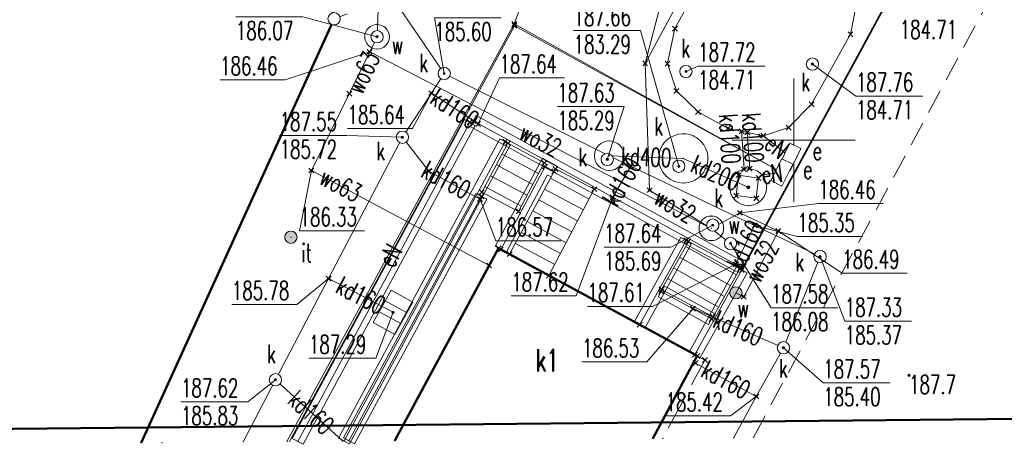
# Model space of a CAD drawing. Header units: metres. Extents: x 6498948 to 6499625, y 5676527 to 5676852.
# Tile 6 of 22: x 6499069 to 6499109, y 5676638 to 5676655. Entities that reach past the tile are written whole.
import ezdxf
from ezdxf import colors
from ezdxf.entities.mleader import LeaderData, LeaderLine
from ezdxf.enums import TextEntityAlignment as Align
from ezdxf.math import Vec2, Vec3

# ---------------------------------------------------------------- set-up
doc = ezdxf.new("R2010")
doc.units = ezdxf.units.M
for name, pattern in [('L_0_03', [1, 0.5, -0.5]), ('L_0_04', [1.5, 1, -0.5]), ('L_0_06', [2, 1.5, -0.5])]:
    doc.linetypes.add(name, pattern=pattern)
doc.layers.get('0').update_dxf_attribs({"linetype": 'CONTINUOUS', "lineweight": 18})
doc.layers.add('A-OPIS', color=3, linetype='CONTINUOUS', lineweight=20)
doc.layers.add('Z-WTÓRNIK', color=7, linetype='CONTINUOUS', lineweight=18, true_color=0x7f868a)
doc.styles.add('OPISY_1_100_1.5', font='arial.ttf', dxfattribs={"width": 0.8, "height": 0.15})
doc.styles.get("Standard").update_dxf_attribs({"font": 'simplex.shx'})
doc.linetypes.add('L_0_15_SHX', pattern='A,0,-0.375,-0.75,-0.75,-0.75,-0.75,-0.75,[1,Mroczeń dz. 705_4 dcp.shx,S=0.05,R=0,X=0,Y=0],-0.75,-0.75,-0.75,-0.75,-0.375', length=7.5)
doc.linetypes.add('L_0_29_SHX', pattern='A,0,-0.25,-0.5,-0.5,-0.5,-0.5,-0.5,-0.5,-0.5,-0.5,[2,Mroczeń dz. 705_4 dcp.shx,S=0.05,R=0,X=0,Y=0],-0.5,[3,Mroczeń dz. 705_4 dcp.shx,S=0.05,R=0,X=0,Y=0],-0.25', length=5)
doc.linetypes.add('L_0_BB_SHX', pattern='A,0,-0.2,[9,Mroczeń dz. 705_4 dcp.shx,S=0.05,R=0,X=0,Y=0],-0.2', length=0.4)

# ---------------------------------------------------------------- blocks, each defined once
blk = doc.blocks.new('L_0_29_1')
at = {"color": 0, "linetype": 'Continuous', "lineweight": 13, "flags": 128}
blk.add_lwpolyline([(0, -0.5), (0, 0.5)], dxfattribs=at)
blk = doc.blocks.new('L_0_29_2')
at = {"color": 0, "linetype": 'Continuous', "lineweight": 13, "flags": 128}
blk.add_lwpolyline([(0, 0.5), (0, -0.5)], dxfattribs=at)
blk = doc.blocks.new('L_0_BB_1')
at = {"color": 0, "linetype": 'Continuous', "lineweight": 13, "flags": 128}
blk.add_lwpolyline([(0, -0.5), (0, 0.5)], dxfattribs=at)
blk = doc.blocks.new('L_0_BB_2')
at = {"color": 0, "linetype": 'Continuous', "lineweight": 13, "flags": 128}
blk.add_lwpolyline([(0, 0.5), (0, -0.5)], dxfattribs=at)
blk = doc.blocks.new('GEPPGD_S')
at = {"color": 0, "linetype": 'Continuous', "lineweight": 18}
blk.add_wipeout([(0, -0.5), (0.25, -0.433), (0.433, -0.25), (0.5, 0), (0.433, 0.25), (0.25, 0.433), (0, 0.5), (-0.25, 0.433), (-0.433, 0.25), (-0.5, 0), (-0.433, -0.25), (-0.25, -0.433)], dxfattribs=at)
blk.add_circle((0, 0), 0.5, dxfattribs=at)
blk = doc.blocks.new('GSPPRB')
at = {"color": 0, "linetype": 'Continuous', "lineweight": 13, "flags": 128}
for points in [[(-0.2, 0.2), (0.2, -0.2)], [(0.2, 0.2), (-0.2, -0.2)]]:
    blk.add_lwpolyline(points, dxfattribs=at)
blk = doc.blocks.new('GSPTZI')
at = {"linetype": 'Continuous', "lineweight": 13}
blk.add_hatch(color=0, dxfattribs=at).paths.add_polyline_path([(0, -0.5, 1), (0, 0.5, 1)])
at = {"color": 0, "linetype": 'Continuous', "lineweight": 13}
blk.add_circle((0, 0), 0.5, dxfattribs=at)
blk = doc.blocks.new('GSPWPN')
at = {"linetype": 'Continuous', "lineweight": 13}
blk.add_hatch(color=0, dxfattribs=at).paths.add_polyline_path([(0, -0.091, 1), (0, 0.091, 1)])
at = {"color": 0, "linetype": 'Continuous', "lineweight": 13}
blk.add_circle((0, 0), 0.0906, dxfattribs=at)
blk = doc.blocks.new('GUPESE')
at = {"color": 0, "linetype": 'Continuous', "lineweight": 18}
blk.add_wipeout([(-1, 0.5), (1, 0.5), (1, -0.5), (-1, -0.5)], dxfattribs=at)
at = {"color": 0, "linetype": 'Continuous', "lineweight": 18, "flags": 128}
blk.add_lwpolyline([(-1, 0.5), (1, 0.5), (1, -0.5), (-1, -0.5), (-1, 0.5)], close=True, dxfattribs=at)
blk = doc.blocks.new('GUPIKP_W')
at = {"color": 0, "linetype": 'Continuous', "lineweight": 18}
blk.add_wipeout([(0, -0.5), (0.25, -0.433), (0.433, -0.25), (0.5, 0), (0.433, 0.25), (0.25, 0.433), (0, 0.5), (-0.25, 0.433), (-0.433, 0.25), (-0.5, 0), (-0.433, -0.25), (-0.25, -0.433)], dxfattribs=at)
blk.add_circle((0, 0), 0.5, dxfattribs=at)
blk = doc.blocks.new('GUPIWZ_O')
at = {"color": 0, "linetype": 'Continuous', "lineweight": 18}
blk.add_wipeout([(0, -0.5), (0.25, -0.433), (0.433, -0.25), (0.5, 0), (0.433, 0.25), (0.25, 0.433), (0, 0.5), (-0.25, 0.433), (-0.433, 0.25), (-0.5, 0), (-0.433, -0.25), (-0.25, -0.433)], dxfattribs=at)
blk.add_circle((0, 0), 0.5, dxfattribs=at)
blk = doc.blocks.new('GUPKKS')
at = {"color": 0, "linetype": 'Continuous', "lineweight": 13, "flags": 128}
for points in [[(-1.5, 1), (1.5, 1), (1.5, -1), (-1.5, -1), (-1.5, 1)], [(-0.5, 0.9), (-0.5, -1)], [(0.5, 1), (0.5, -1)]]:
    blk.add_lwpolyline(points, dxfattribs=at)
blk = doc.blocks.new('GUPKSD')
at = {"color": 0, "linetype": 'Continuous', "lineweight": 18}
blk.add_wipeout([(0, -0.5), (0.25, -0.433), (0.433, -0.25), (0.5, 0), (0.433, 0.25), (0.25, 0.433), (0, 0.5), (-0.25, 0.433), (-0.433, 0.25), (-0.5, 0), (-0.433, -0.25), (-0.25, -0.433)], dxfattribs=at)
blk.add_circle((0, 0), 0.5, dxfattribs=at)
blk = doc.blocks.new('GUPPRZ_K')
at = {"linetype": 'Continuous', "lineweight": 13}
blk.add_hatch(color=0, dxfattribs=at).paths.add_polyline_path([(0, -0.091, 1), (0, 0.091, 1)])
at = {"color": 0, "linetype": 'Continuous', "lineweight": 13}
blk.add_circle((0, 0), 0.0906, dxfattribs=at)
blk = doc.blocks.new('GUPPRZ')
at = {"linetype": 'Continuous', "lineweight": 13}
blk.add_hatch(color=0, dxfattribs=at).paths.add_polyline_path([(0, -0.124, 1), (0, 0.124, 1)])
at = {"color": 0, "linetype": 'Continuous', "lineweight": 13}
blk.add_circle((0, 0), 0.124, dxfattribs=at)
blk = doc.blocks.new('GUPPRZ_W')
at = {"linetype": 'Continuous', "lineweight": 13}
blk.add_hatch(color=0, dxfattribs=at).paths.add_polyline_path([(0, -0.091, 1), (0, 0.091, 1)])
at = {"color": 0, "linetype": 'Continuous', "lineweight": 13}
blk.add_circle((0, 0), 0.0906, dxfattribs=at)
blk = doc.blocks.new('GUPPRZ_E')
at = {"linetype": 'Continuous', "lineweight": 13}
blk.add_hatch(color=0, dxfattribs=at).paths.add_polyline_path([(0, -0.091, 1), (0, 0.091, 1)])
at = {"color": 0, "linetype": 'Continuous', "lineweight": 13}
blk.add_circle((0, 0), 0.0906, dxfattribs=at)
blk = doc.blocks.new('GUPWUT')
at = {"linetype": 'Continuous', "lineweight": 13}
blk.add_hatch(color=0, dxfattribs=at).paths.add_polyline_path([(0, -0.5, 1), (0, 0.5, 1)])
at = {"color": 0, "linetype": 'Continuous', "lineweight": 13}
blk.add_circle((0, 0), 0.5, dxfattribs=at)

msp = doc.modelspace()

# ---------------------------------------------------------------- linework, layer by layer
at = {"layer": 'Z-WTÓRNIK', "linetype": 'L_0_15_SHX', "lineweight": 35}
msp.add_line((6499097.89, 5676644.73), (6499109.2, 5676665.61), dxfattribs=at)
at = {"layer": 'Z-WTÓRNIK', "linetype": 'CONTINUOUS', "lineweight": 35}
msp.add_line((6499097.89, 5676644.73), (6499109.2, 5676665.61), dxfattribs=at)
at = {"layer": 'Z-WTÓRNIK', "linetype": 'CONTINUOUS', "lineweight": 18}
for p, q in [((6499081.312, 5676654.933), (6499073.468, 5676637.714)), ((6499087.09, 5676650.999), (6499097.97, 5676645.059)), ((6499079.614, 5676637.887), (6499086.61, 5676650.839)), ((6499080.054, 5676637.649), (6499087.05, 5676650.601)), ((6499086.85, 5676650.561), (6499097.73, 5676644.621)), ((6499081.497, 5676637.903), (6499088.05, 5676650.059)), ((6499081.937, 5676637.665), (6499088.49, 5676649.821)), ((6499087.869, 5676645.678), (6499089.788, 5676649.269)), ((6499089.788, 5676649.269), (6499090.379, 5676648.95)), ((6499088.311, 5676645.442), (6499089.992, 5676648.591)), ((6499089.992, 5676648.591), (6499090.141, 5676648.51)), ((6499081.698, 5676637.905), (6499087.08, 5676647.839)), ((6499082.138, 5676637.667), (6499087.52, 5676647.601)), ((6499093.521, 5676642.631), (6499095.411, 5676646.051)), ((6499093.959, 5676642.389), (6499095.849, 5676645.809)), ((6499097.671, 5676644.851), (6499095.761, 5676641.411)), ((6499098.109, 5676644.609), (6499096.199, 5676641.169)), ((6499094.73, 5676644.079), (6499096.78, 5676642.959)), ((6499094.49, 5676643.641), (6499096.54, 5676642.521))]:
    msp.add_line(p, q, dxfattribs=at)
at = {"layer": 'Z-WTÓRNIK', "linetype": 'L_0_29_SHX', "lineweight": 18}
for p, q in [((6499079.834, 5676637.768), (6499086.83, 5676650.72)), ((6499081.717, 5676637.784), (6499088.27, 5676649.94)), ((6499088.09, 5676645.56), (6499089.89, 5676648.93)), ((6499089.89, 5676648.93), (6499090.26, 5676648.73)), ((6499093.74, 5676642.51), (6499095.63, 5676645.93)), ((6499097.89, 5676644.73), (6499095.98, 5676641.29))]:
    msp.add_line(p, q, dxfattribs=at)
at = {"layer": 'Z-WTÓRNIK', "linetype": 'L_0_BB_SHX', "lineweight": 18}
for p, q in [((6499086.97, 5676650.78), (6499097.85, 5676644.84)), ((6499081.918, 5676637.786), (6499087.3, 5676647.72)), ((6499094.61, 5676643.86), (6499096.66, 5676642.74))]:
    msp.add_line(p, q, dxfattribs=at)
at = {"layer": 'Z-WTÓRNIK', "lineweight": 50, "flags": 128}
msp.add_lwpolyline([(6499191.093, 5676639.489), (6499042.336, 5676638.026), (6499044.494, 5676747.046), (6499192.457, 5676745.137)], close=True, dxfattribs=at)
at = {"layer": 'Z-WTÓRNIK', "linetype": 'L_0_06', "lineweight": 18, "flags": 128}
for points in [[(6499073.468, 5676637.714), (6499081.312, 5676654.933), (6499083.94, 5676655.916), (6499144.344, 5676678.566), (6499145.543, 5676683.881), (6499145.885, 5676685.412), (6499148.303, 5676696.158), (6499125.955, 5676708.136), (6499091.454, 5676695.218), (6499074.42, 5676688.596), (6499043.749, 5676678.409), (6499049.886, 5676646.161)], [(6499094.271, 5676637.891), (6499096.08, 5676641.24)], [(6499096.08, 5676641.24), (6499096.39, 5676641.07), (6499094.681, 5676637.895)]]:
    msp.add_lwpolyline(points, dxfattribs=at)
at = {"layer": 'Z-WTÓRNIK', "linetype": 'L_0_03', "lineweight": 18, "flags": 128}
for points in [[(6499073.468, 5676637.714), (6499081.312, 5676654.933), (6499083.94, 5676655.916), (6499144.344, 5676678.566), (6499145.543, 5676683.881), (6499145.885, 5676685.412), (6499148.303, 5676696.158), (6499125.955, 5676708.136), (6499091.454, 5676695.218), (6499074.42, 5676688.596), (6499043.749, 5676678.409), (6499049.886, 5676646.161)], [(6499073.468, 5676637.714), (6499081.312, 5676654.933), (6499083.94, 5676655.916), (6499144.344, 5676678.566), (6499132.95, 5676656.74), (6499164.758, 5676638.732)]]:
    msp.add_lwpolyline(points, dxfattribs=at)
at = {"layer": 'Z-WTÓRNIK', "linetype": 'Continuous', "lineweight": 50, "flags": 128}
for points in [[(6499054.877, 5676672.096), (6499053.224, 5676678.017), (6499074.967, 5676685.105), (6499081.312, 5676654.933), (6499073.468, 5676637.714)], [(6499083.783, 5676637.802), (6499088, 5676645.61), (6499096.08, 5676641.24), (6499094.274, 5676637.891)]]:
    msp.add_lwpolyline(points, dxfattribs=at)
at = {"layer": 'Z-WTÓRNIK', "linetype": 'L_0_04', "lineweight": 18, "flags": 128}
msp.add_lwpolyline([(6499098.363, 5676637.926), (6499112.19, 5676663.57), (6499155.624, 5676638.546)], dxfattribs=at)
at = {"layer": 'Z-WTÓRNIK', "linetype": 'Continuous', "lineweight": 18, "flags": 128}
for points in [[(6499096.65, 5676646.42), (6499094.14, 5676647.97), (6499093.96, 5676653.12), (6499097.6, 5676659.87), (6499100.29, 5676658.61), (6499100.14, 5676658.36)], [(6499081.32, 5676659.27), (6499085.79, 5676652.71)], [(6499083.22, 5676658.94), (6499083.2, 5676657.94), (6499083.06, 5676654.2)], [(6499091.579, 5676655.542), (6499088.94, 5676655.542), (6499088.64, 5676654.72)], [(6499091.97, 5676655.612), (6499094.609, 5676655.612), (6499093.96, 5676653.12)], [(6499079.393, 5676637.764), (6499088.64, 5676654.72), (6499099.52, 5676648.69)], [(6499099.52, 5676648.69), (6499088.65, 5676654.65), (6499079.506, 5676637.765)], [(6499083.06, 5676654.2), (6499082.76, 5676653.59)], [(6499076.68, 5676652.452), (6499079.319, 5676652.452), (6499082.76, 5676653.59)], [(6499082.76, 5676653.59), (6499080.39, 5676648.77), (6499087.62, 5676644.91)], [(6499082.76, 5676653.59), (6499096.65, 5676646.42)], [(6499092.5, 5676649.37), (6499085.79, 5676652.71), (6499085.27, 5676651.91), (6499084.09, 5676650.12), (6499081.09, 5676644.38), (6499078.93, 5676640.27), (6499077.617, 5676637.749)], [(6499090.679, 5676652.532), (6499088.04, 5676652.532), (6499087.17, 5676650.66)], [(6499100, 5676647.5), (6499100, 5676652.5)], [(6499087.17, 5676650.66), (6499085.27, 5676651.91)], [(6499097.88, 5676650.36), (6499097.98, 5676648.82)], [(6499098.11, 5676650.32), (6499098.21, 5676648.84)], [(6499098.77, 5676650.18), (6499099.85, 5676649.32)], [(6499084.09, 5676650.12), (6499085.16, 5676648.74), (6499087.25, 5676647.61)], [(6499097.5, 5676650), (6499102.5, 5676650)], [(6499089.63, 5676648.648), (6499088.145, 5676649.439)], [(6499097.562, 5676637.919), (6499098.48, 5676639.59), (6499099.58, 5676641.57), (6499101.07, 5676645.27), (6499098.41, 5676646.54), (6499093.38, 5676648.95), (6499092.5, 5676649.37)], [(6499092.5, 5676649.37), (6499095.51, 5676649.26)], [(6499089.394, 5676648.207), (6499087.91, 5676648.997)], [(6499092.64, 5676647.68), (6499093.38, 5676648.95)], [(6499095.51, 5676649.26), (6499098.15, 5676648.09)], [(6499082.549, 5676646.322), (6499079.91, 5676646.322), (6499080.39, 5676648.77)], [(6499089.159, 5676647.765), (6499087.675, 5676648.556)], [(6499099.52, 5676648.69), (6499098.71, 5676648.59)], [(6499090.107, 5676648.453), (6499091.679, 5676647.608)], [(6499088.924, 5676647.324), (6499087.44, 5676648.115)], [(6499089.87, 5676648.012), (6499091.447, 5676647.165)], [(6499090.528, 5676645.911), (6499087.889, 5676645.911), (6499087.25, 5676647.61)], [(6499088.517, 5676643.679), (6499091.156, 5676643.679), (6499092.64, 5676647.68)], [(6499089.634, 5676647.572), (6499091.215, 5676646.722)], [(6499103.641, 5676647.431), (6499101.002, 5676647.431), (6499097.81, 5676647.05)], [(6499089.397, 5676647.132), (6499090.983, 5676646.279)], [(6499097.65, 5676643.8), (6499097.97, 5676643.64), (6499099.38, 5676646.31), (6499097.81, 5676647.05), (6499096.65, 5676646.42)], [(6499089.16, 5676646.691), (6499090.751, 5676645.836)], [(6499088.923, 5676646.251), (6499090.518, 5676645.393)], [(6499096.65, 5676646.42), (6499097.43, 5676645.81)], [(6499097.65, 5676644.96), (6499098.41, 5676646.54)], [(6499102.792, 5676646.087), (6499100.153, 5676646.087), (6499098.41, 5676646.54)], [(6499088.687, 5676645.81), (6499090.286, 5676644.951)], [(6499088.45, 5676645.37), (6499090.054, 5676644.508)], [(6499095.606, 5676645.686), (6499097.672, 5676644.531)], [(6499091.617, 5676643.25), (6499094.256, 5676643.25), (6499097.65, 5676644.96)], [(6499095.362, 5676645.249), (6499097.429, 5676644.094)], [(6499095.118, 5676644.813), (6499097.186, 5676643.657)], [(6499077.157, 5676643.331), (6499079.796, 5676643.331), (6499081.09, 5676644.38)], [(6499083.71, 5676643.01), (6499081.09, 5676644.38)], [(6499094.874, 5676644.376), (6499096.943, 5676643.22)], [(6499080.29, 5676641.142), (6499083.01, 5676641.142), (6499083.71, 5676643.01)], [(6499091.39, 5676640.995), (6499094.029, 5676640.995), (6499095.91, 5676643.16)], [(6499095.91, 5676643.16), (6499099.58, 5676641.57)], [(6499096.01, 5676640.95), (6499098.48, 5676639.59)], [(6499078.93, 5676640.27), (6499081.651, 5676637.784)], [(6499094.79, 5676638.802), (6499097.429, 5676638.802), (6499098.48, 5676639.59)]]:
    msp.add_lwpolyline(points, dxfattribs=at)
for points in [[(6499095.17, 5676654.53), (6499096.74, 5676657.38), (6499097.69, 5676658.34), (6499099.02, 5676658.66), (6499100.14, 5676658.36), (6499101.33, 5676657.7), (6499102.19, 5676656.9), (6499102.6, 5676655.76), (6499102.31, 5676654.3), (6499100.73, 5676651.46), (6499099.79, 5676650.51), (6499098.77, 5676650.18), (6499097.33, 5676650.48), (6499096.11, 5676651.15), (6499095.23, 5676652), (6499094.87, 5676653.11)], [(6499088.45, 5676645.37), (6499090.31, 5676648.83), (6499091.89, 5676648.01), (6499090.05, 5676644.5)], [(6499097.66, 5676647.75), (6499097.76, 5676648.58), (6499098.57, 5676648.46), (6499098.48, 5676647.64)]]:
    msp.add_lwpolyline(points, close=True, dxfattribs=at)
for points in [[(6499083.06, 5676653.7, -1), (6499083.06, 5676654.7, -0.414214), (6499083.56, 5676654.2, -0.414214)], [(6499095.51, 5676648.26, -1), (6499095.51, 5676650.26, -0.414214), (6499096.51, 5676649.26, -0.414214)], [(6499092.5, 5676648.77, -1), (6499092.5, 5676649.97, -0.414214), (6499093.1, 5676649.37, -0.414214)], [(6499098.15, 5676647.34, -1), (6499098.15, 5676648.84, -0.414214), (6499098.9, 5676648.09, -0.414214)], [(6499096.65, 5676645.92, -1), (6499096.65, 5676646.92, -0.414214), (6499097.15, 5676646.42, -0.414214)]]:
    msp.add_lwpolyline(points, format="xyb", close=True, dxfattribs=at)
at = {"layer": 'Z-WTÓRNIK', "linetype": 'Continuous', "lineweight": 13, "flags": 128}
for points in [[(6499100, 5676647.5), (6499100, 5676652.5)], [(6499097.5, 5676650), (6499102.5, 5676650)]]:
    msp.add_lwpolyline(points, dxfattribs=at)
for points in [[(6499088.38, 5676649.88), (6499089.86, 5676649.08), (6499088.81, 5676647.11), (6499087.32, 5676647.89)], [(6499094.63, 5676643.94), (6499095.72, 5676645.89), (6499097.81, 5676644.78), (6499096.72, 5676642.82)]]:
    msp.add_lwpolyline(points, close=True, dxfattribs=at)
at = {"layer": 'Z-WTÓRNIK'}
for p in [(6499083.06, 5676654.7), (6499088.64, 5676654.72), (6499088.64, 5676654.72), (6499088.65, 5676654.65), (6499083.06, 5676654.2), (6499083.56, 5676654.2), (6499095.17, 5676654.53), (6499102.31, 5676654.3), (6499082.76, 5676653.59), (6499082.76, 5676653.59), (6499083.06, 5676653.7), (6499083.06, 5676653.7), (6499093.96, 5676653.12), (6499093.96, 5676653.12), (6499094.87, 5676653.11), (6499100.76, 5676653.09), (6499085.79, 5676652.71), (6499095.62, 5676652.79), (6499081.93, 5676651.89), (6499085.27, 5676651.91), (6499085.27, 5676651.91), (6499095.23, 5676652), (6499100.73, 5676651.46), (6499096.11, 5676651.15), (6499086.83, 5676650.72), (6499086.97, 5676650.78), (6499087.17, 5676650.66), (6499087.17, 5676650.66), (6499095.51, 5676650.26), (6499097.33, 5676650.48), (6499097.88, 5676650.36), (6499098.11, 5676650.32), (6499098.77, 5676650.18), (6499099.79, 5676650.51), (6499084.09, 5676650.12), (6499088.27, 5676649.94), (6499088.38, 5676649.88), (6499092.5, 5676649.97), (6499093.1, 5676649.37), (6499089.86, 5676649.08), (6499092.42, 5676649.22), (6499093.38, 5676648.95), (6499093.38, 5676648.95), (6499096.51, 5676649.26), (6499099.85, 5676649.32), (6499080.39, 5676648.77), (6499080.39, 5676648.77), (6499085.16, 5676648.74), (6499089.89, 5676648.93), (6499090.26, 5676648.73), (6499090.31, 5676648.83), (6499095.33, 5676648.94), (6499097.76, 5676648.58), (6499097.98, 5676648.82), (6499098.15, 5676648.84), (6499098.21, 5676648.84), (6499098.71, 5676648.59), (6499095.51, 5676648.26), (6499095.51, 5676648.26), (6499098.57, 5676648.46), (6499087.32, 5676647.89), (6499091.89, 5676648.01), (6499094.14, 5676647.97), (6499094.14, 5676647.97), (6499097.66, 5676647.75), (6499098.15, 5676648.09), (6499098.15, 5676648.09), (6499087.25, 5676647.61), (6499087.25, 5676647.61), (6499087.3, 5676647.72), (6499092.64, 5676647.68), (6499092.64, 5676647.68), (6499098.48, 5676647.64), (6499088.81, 5676647.11), (6499097.81, 5676647.05), (6499097.81, 5676647.05), (6499098.15, 5676647.34), (6499098.15, 5676647.34), (6499096.71, 5676646.55), (6499098.41, 5676646.54), (6499098.41, 5676646.54), (6499099.38, 5676646.31), (6499099.38, 5676646.31), (6499079.56, 5676646.06), (6499095.63, 5676645.93), (6499095.72, 5676645.89), (6499096.65, 5676645.92), (6499096.65, 5676645.92), (6499097.43, 5676645.81), (6499088, 5676645.61), (6499088.09, 5676645.56), (6499088.45, 5676645.37), (6499097.65, 5676644.96), (6499097.65, 5676644.96), (6499101.07, 5676645.27), (6499087.62, 5676644.91), (6499097.81, 5676644.78), (6499097.85, 5676644.84), (6499097.89, 5676644.73), (6499081.09, 5676644.38), (6499081.09, 5676644.38), (6499090.05, 5676644.5), (6499094.61, 5676643.86), (6499094.63, 5676643.94), (6499097.65, 5676643.8), (6499097.97, 5676643.64), (6499097.97, 5676643.64), (6499083.71, 5676643.01), (6499083.71, 5676643.01), (6499095.91, 5676643.16), (6499095.91, 5676643.16), (6499096.66, 5676642.74), (6499096.72, 5676642.82), (6499093.74, 5676642.51), (6499099.58, 5676641.57), (6499095.98, 5676641.29), (6499096.01, 5676640.95), (6499096.08, 5676641.24), (6499096.39, 5676641.07), (6499078.93, 5676640.27), (6499104.69, 5676640.45), (6499098.48, 5676639.59), (6499098.48, 5676639.59), (6499077.617, 5676637.749), (6499079.393, 5676637.764), (6499079.506, 5676637.765), (6499079.834, 5676637.768), (6499081.651, 5676637.784), (6499081.717, 5676637.784), (6499081.918, 5676637.786), (6499083.783, 5676637.802), (6499094.271, 5676637.891), (6499094.274, 5676637.891), (6499094.681, 5676637.895), (6499097.562, 5676637.919), (6499098.363, 5676637.926), (6499073.468, 5676637.714), (6499073.468, 5676637.714), (6499074.315, 5676637.721)]:
    msp.add_point(p, dxfattribs=at)

# ---------------------------------------------------------------- block references
at = {"layer": 'Z-WTÓRNIK', "linetype": 'Continuous', "xscale": 0.5, "yscale": 0.5, "zscale": 0.5}
for name, p in [('GSPPRB', (6499088.64, 5676654.72)), ('GSPPRB', (6499088.65, 5676654.65)), ('GUPPRZ_E', (6499088.64, 5676654.72)), ('GSPPRB', (6499095.17, 5676654.53)), ('GSPPRB', (6499102.31, 5676654.3)), ('GSPPRB', (6499082.76, 5676653.59)), ('GUPPRZ_W', (6499082.76, 5676653.59)), ('GSPPRB', (6499093.96, 5676653.12)), ('GUPPRZ_W', (6499093.96, 5676653.12)), ('GSPPRB', (6499094.87, 5676653.11)), ('GSPPRB', (6499081.93, 5676651.89)), ('GSPPRB', (6499085.27, 5676651.91)), ('GUPPRZ_K', (6499085.27, 5676651.91)), ('GSPPRB', (6499095.23, 5676652)), ('GSPPRB', (6499100.73, 5676651.46)), ('GSPPRB', (6499096.11, 5676651.15)), ('GSPPRB', (6499086.83, 5676650.72)), ('GSPPRB', (6499086.97, 5676650.78)), ('GSPPRB', (6499087.17, 5676650.66)), ('GUPPRZ_K', (6499087.17, 5676650.66)), ('GSPPRB', (6499097.33, 5676650.48)), ('GSPPRB', (6499099.79, 5676650.51)), ('GSPPRB', (6499097.88, 5676650.36)), ('GSPPRB', (6499098.11, 5676650.32)), ('GSPPRB', (6499098.77, 5676650.18)), ('GSPPRB', (6499088.27, 5676649.94)), ('GSPPRB', (6499088.38, 5676649.88)), ('GSPPRB', (6499089.86, 5676649.08)), ('GSPPRB', (6499089.89, 5676648.93)), ('GSPPRB', (6499093.38, 5676648.95)), ('GUPPRZ_K', (6499093.38, 5676648.95)), ('GSPPRB', (6499080.39, 5676648.77)), ('GUPPRZ_W', (6499080.39, 5676648.77)), ('GSPPRB', (6499085.16, 5676648.74)), ('GSPPRB', (6499090.26, 5676648.73)), ('GSPPRB', (6499090.31, 5676648.83)), ('GSPPRB', (6499097.76, 5676648.58)), ('GSPPRB', (6499097.98, 5676648.82)), ('GSPPRB', (6499098.21, 5676648.84)), ('GSPPRB', (6499098.57, 5676648.46)), ('GSPPRB', (6499098.71, 5676648.59)), ('GUPPRZ', (6499098.15, 5676648.09)), ('GSPPRB', (6499087.3, 5676647.72)), ('GSPPRB', (6499087.32, 5676647.89)), ('GSPPRB', (6499091.89, 5676648.01)), ('GSPPRB', (6499092.64, 5676647.68)), ('GSPPRB', (6499094.14, 5676647.97)), ('GUPPRZ_W', (6499094.14, 5676647.97)), ('GSPPRB', (6499097.66, 5676647.75)), ('GSPPRB', (6499087.25, 5676647.61)), ('GUPPRZ_K', (6499087.25, 5676647.61)), ('GUPPRZ_K', (6499092.64, 5676647.68)), ('GSPPRB', (6499098.48, 5676647.64)), ('GSPPRB', (6499088.81, 5676647.11)), ('GSPPRB', (6499097.81, 5676647.05)), ('GUPPRZ_W', (6499097.81, 5676647.05)), ('GSPPRB', (6499098.41, 5676646.54)), ('GUPPRZ_K', (6499098.41, 5676646.54)), ('GSPTZI', (6499079.56, 5676646.06)), ('GSPPRB', (6499099.38, 5676646.31)), ('GUPPRZ_W', (6499099.38, 5676646.31)), ('GSPPRB', (6499095.63, 5676645.93)), ('GSPPRB', (6499095.72, 5676645.89)), ('GSPPRB', (6499088, 5676645.61)), ('GSPPRB', (6499088.09, 5676645.56)), ('GSPPRB', (6499088.45, 5676645.37)), ('GSPPRB', (6499087.62, 5676644.91)), ('GSPPRB', (6499097.65, 5676644.96)), ('GUPPRZ_K', (6499097.65, 5676644.96)), ('GSPPRB', (6499090.05, 5676644.5)), ('GSPPRB', (6499097.81, 5676644.78)), ('GSPPRB', (6499097.85, 5676644.84)), ('GSPPRB', (6499097.89, 5676644.73)), ('GSPPRB', (6499081.09, 5676644.38)), ('GUPPRZ_K', (6499081.09, 5676644.38)), ('GSPPRB', (6499094.61, 5676643.86)), ('GSPPRB', (6499094.63, 5676643.94)), ('GUPWUT', (6499097.65, 5676643.8)), ('GSPPRB', (6499097.97, 5676643.64)), ('GUPPRZ_W', (6499097.97, 5676643.64)), ('GUPPRZ_K', (6499083.71, 5676643.01)), ('GSPPRB', (6499095.91, 5676643.16)), ('GUPPRZ_K', (6499095.91, 5676643.16)), ('GSPPRB', (6499093.74, 5676642.51)), ('GSPPRB', (6499096.66, 5676642.74)), ('GSPPRB', (6499096.72, 5676642.82)), ('GSPPRB', (6499095.98, 5676641.29)), ('GSPPRB', (6499096.01, 5676640.95)), ('GSPPRB', (6499096.08, 5676641.24)), ('GSPPRB', (6499096.39, 5676641.07)), ('GSPWPN', (6499104.69, 5676640.45)), ('GSPPRB', (6499098.48, 5676639.59)), ('GUPPRZ_K', (6499098.48, 5676639.59))]:
    msp.add_blockref(name, p, dxfattribs=at)
for name, p, rotation in [('L_0_BB_1', (6499086.97, 5676650.78), 331.37), ('L_0_29_2', (6499086.83, 5676650.72), 241.62), ('L_0_29_2', (6499088.27, 5676649.94), 241.67), ('L_0_29_2', (6499090.26, 5676648.73), 151.61), ('L_0_BB_2', (6499087.3, 5676647.72), 241.55), ('L_0_29_2', (6499095.63, 5676645.93), 241.07), ('L_0_29_1', (6499088.09, 5676645.56), 61.89000000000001), ('L_0_BB_2', (6499097.85, 5676644.84), 151.37), ('L_0_29_1', (6499097.89, 5676644.73), 240.96), ('GUPKKS', (6499083.71, 5676643.01), 240.86), ('L_0_BB_1', (6499094.61, 5676643.86), 331.35), ('L_0_BB_2', (6499096.66, 5676642.74), 151.35), ('L_0_29_1', (6499093.74, 5676642.51), 61.07000000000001), ('L_0_29_2', (6499095.98, 5676641.29), 60.96), ('L_0_29_1', (6499079.834, 5676637.768), 61.62), ('L_0_29_1', (6499081.717, 5676637.784), 61.67), ('L_0_BB_1', (6499081.918, 5676637.786), 61.55)]:
    msp.add_blockref(name, p, dxfattribs=dict(at, rotation=rotation))

# ---------------------------------------------------------------- texts
at = {"layer": 'Z-WTÓRNIK', "lineweight": 15, "width": 0.66}
for s, p in [('187.66', (6499091.05, 5676655.39)), ('186.07', (6499077.32, 5676654.825)), ('185.60', (6499085.39, 5676654.785)), ('184.71', (6499104.31, 5676654.865)), ('183.29', (6499091.05, 5676654.265)), ('187.72', (6499096.116, 5676653.949)), ('186.46', (6499076.68, 5676653.39)), ('187.64', (6499088.04, 5676653.47)), ('184.71', (6499096.116, 5676652.824)), ('187.76', (6499102.53, 5676652.73)), ('187.63', (6499090.39, 5676652.3)), ('185.64', (6499081.86, 5676651.41)), ('184.71', (6499102.53, 5676651.605)), ('187.55', (6499079.1, 5676651.13)), ('185.29', (6499090.39, 5676651.175)), ('185.72', (6499079.1, 5676650.005)), ('k', (6499083.028, 5676649.936)), ('186.46', (6499101.002, 5676648.368)), ('186.33', (6499079.91, 5676647.26)), ('185.35', (6499100.153, 5676647.024)), ('186.57', (6499087.889, 5676646.848)), ('187.64', (6499092.29, 5676646.59)), ('185.69', (6499092.29, 5676645.465)), ('186.49', (6499101.971, 5676645.538)), ('187.62', (6499088.517, 5676644.617)), ('185.78', (6499077.157, 5676644.269)), ('187.61', (6499091.617, 5676644.188)), ('187.58', (6499099.08, 5676644.13)), ('187.33', (6499102.074, 5676643.587)), ('186.08', (6499099.08, 5676643.005)), ('185.37', (6499102.074, 5676642.462)), ('k', (6499078.59, 5676641.69)), ('187.29', (6499080.29, 5676642.08)), ('186.53', (6499091.39, 5676641.932)), ('187.57', (6499101.2, 5676641.08)), ('187.62', (6499075.087, 5676640.312)), ('185.42', (6499094.79, 5676639.74)), ('185.40', (6499101.2, 5676639.955)), ('185.83', (6499075.087, 5676639.187))]:
    msp.add_text(s, height=0.75, dxfattribs=at).set_placement(p, align=Align.TOP_LEFT)
for s, p in [('k', (6499095.43, 5676654.11)), ('w', (6499083.66, 5676654.24)), ('k', (6499084.78, 5676653.51)), ('k', (6499094.33, 5676650.94)), ('k', (6499091.25, 5676649.69)), ('e', (6499100.768, 5676649.949)), ('it', (6499079.99, 5676645.79)), ('k', (6499100.07, 5676645.43)), ('w', (6499097.72, 5676643.55)), ('187.7', (6499104.69, 5676640.45))]:
    msp.add_text(s, height=0.75, rotation=-360, dxfattribs=at).set_placement(p, align=Align.TOP_LEFT)
for rotation, p in [(-296, (6499082.116, 5676651.974)), (-28, (6499080.829, 5676648.592))]:
    msp.add_text('wo63', height=0.75, rotation=rotation, dxfattribs=at).set_placement(p, align=Align.MIDDLE_LEFT)
for s, rotation, p in [('kd160', -33.3, (6499086.22, 5676651.285)), ('kd100', -86.3, (6499097.404, 5676650.057)), ('kd100', -86.1, (6499098.34, 5676650.103)), ('wo32', -27.3, (6499089.705, 5676650.005)), ('kd200', -23.9, (6499096.83, 5676648.675)), ('kd160', -28.4, (6499085.87, 5676648.39)), ('wo32', 329.2, (6499095.18, 5676647.34)), ('k', -360, (6499096.95, 5676647.66)), ('eN', -298.4, (6499083.596, 5676645.319)), ('wo32', -297.8, (6499098.689, 5676645.079)), ('kd160', -27.6, (6499082.4, 5676643.695)), ('kd160', -23.4, (6499097.745, 5676642.365)), ('kd160', -28.8, (6499097.245, 5676640.27)), ('kd160', -42.4, (6499080.38, 5676638.945))]:
    msp.add_text(s, height=0.75, rotation=rotation, dxfattribs=at).set_placement(p, align=Align.MIDDLE_CENTER)
at = {"layer": 'Z-WTÓRNIK', "lineweight": 18, "width": 0.66}
msp.add_text('k1', height=0.9, dxfattribs=at).set_placement((6499089.51, 5676641.06), align=Align.MIDDLE_LEFT)

# ---------------------------------------------------------------- next in the draw order: block references
at = {"layer": 'Z-WTÓRNIK', "linetype": 'Continuous', "xscale": 0.5, "yscale": 0.5, "zscale": 0.5}
for name, p in [('GEPPGD_S', (6499081.312, 5676654.933)), ('GUPIWZ_O', (6499083.06, 5676654.2)), ('GUPKSD', (6499085.79, 5676652.71)), ('GUPIWZ_O', (6499095.62, 5676652.79)), ('GUPIWZ_O', (6499100.76, 5676653.09)), ('GUPKSD', (6499084.09, 5676650.12)), ('GUPIWZ_O', (6499092.42, 5676649.22)), ('GUPIWZ_O', (6499095.33, 5676648.94)), ('GUPIWZ_O', (6499096.71, 5676646.55)), ('GUPIKP_W', (6499097.43, 5676645.81)), ('GUPKSD', (6499101.07, 5676645.27)), ('GUPKSD', (6499099.58, 5676641.57)), ('GUPKSD', (6499078.93, 5676640.27))]:
    msp.add_blockref(name, p, dxfattribs=at)
at = {"layer": 'Z-WTÓRNIK', "linetype": 'Continuous', "xscale": 0.5, "yscale": 0.5, "zscale": 0.5, "rotation": 244.04}
msp.add_blockref('GUPESE', (6499099.85, 5676649.32), dxfattribs=at)

# ---------------------------------------------------------------- next in the draw order: linework, layer by layer
at = {"layer": 'Z-WTÓRNIK', "linetype": 'Continuous', "lineweight": 18, "flags": 128}
for points in [[(6499077.32, 5676655.012), (6499080.038, 5676655.012), (6499083.06, 5676654.2)], [(6499088.108, 5676654.972), (6499085.39, 5676654.972), (6499085.79, 5676652.71)], [(6499091.05, 5676654.452), (6499093.768, 5676654.452), (6499095.33, 5676648.94)], [(6499098.834, 5676653.011), (6499096.116, 5676653.011), (6499095.62, 5676652.79)], [(6499105.248, 5676651.792), (6499102.53, 5676651.792), (6499100.76, 5676653.09)], [(6499081.86, 5676650.472), (6499084.499, 5676650.472), (6499085.27, 5676651.91)], [(6499090.39, 5676651.362), (6499093.108, 5676651.362), (6499092.42, 5676649.22)], [(6499079.1, 5676650.192), (6499081.818, 5676650.192), (6499084.09, 5676650.12)], [(6499092.29, 5676645.652), (6499095.008, 5676645.652), (6499096.71, 5676646.55)], [(6499104.61, 5676644.6), (6499101.971, 5676644.6), (6499099.38, 5676646.31)], [(6499101.798, 5676643.192), (6499099.08, 5676643.192), (6499097.43, 5676645.81)], [(6499104.792, 5676642.65), (6499102.074, 5676642.65), (6499101.07, 5676645.27)], [(6499103.918, 5676640.142), (6499101.2, 5676640.142), (6499099.58, 5676641.57)], [(6499075.087, 5676639.375), (6499077.805, 5676639.375), (6499078.93, 5676640.27)]]:
    msp.add_lwpolyline(points, dxfattribs=at)
at = {"layer": 'Z-WTÓRNIK'}
for p in [(6499083.06, 5676654.2), (6499100.76, 5676653.09), (6499085.79, 5676652.71), (6499095.62, 5676652.79), (6499084.09, 5676650.12), (6499092.5, 5676649.37), (6499092.5, 5676649.37), (6499092.5, 5676649.37), (6499092.42, 5676649.22), (6499095.51, 5676649.26), (6499095.51, 5676649.26), (6499092.5, 5676648.77), (6499092.5, 5676648.77), (6499095.33, 5676648.94), (6499099.52, 5676648.69), (6499096.65, 5676646.92), (6499096.71, 5676646.55), (6499096.65, 5676646.42), (6499096.65, 5676646.42), (6499096.65, 5676646.42), (6499096.65, 5676646.42), (6499097.15, 5676646.42), (6499097.43, 5676645.81), (6499101.07, 5676645.27), (6499099.58, 5676641.57), (6499078.93, 5676640.27)]:
    msp.add_point(p, dxfattribs=at)

# ---------------------------------------------------------------- next in the draw order: block references
at = {"layer": 'Z-WTÓRNIK', "linetype": 'Continuous', "xscale": 0.5, "yscale": 0.5, "zscale": 0.5}
for name, p in [('GUPPRZ_W', (6499083.06, 5676654.2)), ('GUPPRZ_K', (6499100.76, 5676653.09)), ('GUPPRZ_K', (6499085.79, 5676652.71)), ('GUPPRZ_K', (6499095.62, 5676652.79)), ('GUPPRZ_K', (6499084.09, 5676650.12)), ('GUPPRZ_K', (6499092.42, 5676649.22)), ('GUPPRZ_K', (6499095.33, 5676648.94)), ('GUPPRZ_W', (6499096.71, 5676646.55)), ('GUPPRZ_W', (6499097.43, 5676645.81)), ('GUPPRZ_K', (6499101.07, 5676645.27)), ('GUPPRZ_K', (6499099.58, 5676641.57)), ('GUPPRZ_K', (6499078.93, 5676640.27))]:
    msp.add_blockref(name, p, dxfattribs=at)

# ---------------------------------------------------------------- next in the draw order: texts
at = {"layer": 'Z-WTÓRNIK', "lineweight": 15, "width": 0.66}
for s, p in [('k', (6499100.31, 5676652.74)), ('e', (6499100.383, 5676649.187)), ('w', (6499097.35, 5676646.95)), ('k', (6499099.4, 5676641.11))]:
    msp.add_text(s, height=0.75, rotation=-360, dxfattribs=at).set_placement(p, align=Align.TOP_LEFT)
for s, rotation, p in [('kd400', -2.1, (6499094.005, 5676649.315)), ('kd160', -300.2, (6499093.01, 5676648.315)), ('kd160', -295.7, (6499098.03, 5676645.75))]:
    msp.add_text(s, height=0.75, rotation=rotation, dxfattribs=at).set_placement(p, align=Align.MIDDLE_CENTER)

# ---------------------------------------------------------------- next in the draw order: leaders
at = {"layer": 'A-OPIS', "color": 8, "lineweight": 0}
ml = msp.add_multileader_mtext('Standard', dxfattribs=at)
ml.set_content('odwodnienie liniowe', color=8, style='OPISY_1_100_1.5')
ml.set_leader_properties()
ml.build(insert=Vec2(0, 0))
ml.multileader.update_dxf_attribs({"text_left_attachment_type": 6, "dogleg_length": 0.1, "arrow_head_size": 1})
ctx = ml.context
ctx.base_point, ctx.char_height, ctx.arrow_head_size, ctx.landing_gap_size, ctx.plane_origin, ctx.plane_x_axis, ctx.plane_y_axis = Vec3(6499068.463, 5676655.989), 1, 1, 0.5, Vec3(6499097.339, 5676695.122), Vec3(1, -0.000018), Vec3(0.000018, 1)
ctx.left_attachment = 6
notes = []
notes.append((ctx, [(1, (1, 1, 0), (6499080.097, 5676656.68), (-1, 0.000018), 0.714, [(0, [(6499084.611, 5676660.272)], 0, [])])]))
ctx.mtext.insert, ctx.mtext.text_direction, ctx.mtext.rotation, ctx.mtext.flow_direction = Vec3(6499068.963, 5676657.189), Vec3(1, -0.000018), 6.283167, 5
for ctx, leaders in notes:
    for number, flags, end, landing, length, lines in leaders:
        leader = LeaderData()
        leader.index, (leader.has_last_leader_line, leader.has_dogleg_vector, leader.attachment_direction) = number, flags
        leader.last_leader_point, leader.dogleg_vector, leader.dogleg_length = Vec3(end), Vec3(landing), length
        for number, points, colour, breaks in lines:
            line = LeaderLine()
            line.index, line.vertices, line.color, line.breaks = number, Vec3.list(points), colors.encode_raw_color(colour), breaks
            leader.lines.append(line)
        ctx.leaders.append(leader)

# ---------------------------------------------------------------- next in the draw order: block references
at = {"layer": 'Z-WTÓRNIK', "linetype": 'Continuous', "xscale": 0.5, "yscale": 0.5, "zscale": 0.5, "rotation": 243.07}
msp.add_blockref('GUPESE', (6499099.52, 5676648.69), dxfattribs=at)

# ---------------------------------------------------------------- next in the draw order: linework, layer by layer
at = {"layer": 'Z-WTÓRNIK'}
msp.add_point((6499098.9, 5676648.09), dxfattribs=at)

# ---------------------------------------------------------------- next in the draw order: texts
at = {"layer": 'Z-WTÓRNIK', "lineweight": 15, "width": 0.66}
for rotation, p in [(-38.5, (6499099.31, 5676649.75)), (-353, (6499099.115, 5676648.64))]:
    msp.add_text('eN', height=0.75, rotation=rotation, dxfattribs=at).set_placement(p, align=Align.MIDDLE_CENTER)

doc.saveas('drawing.dxf')
